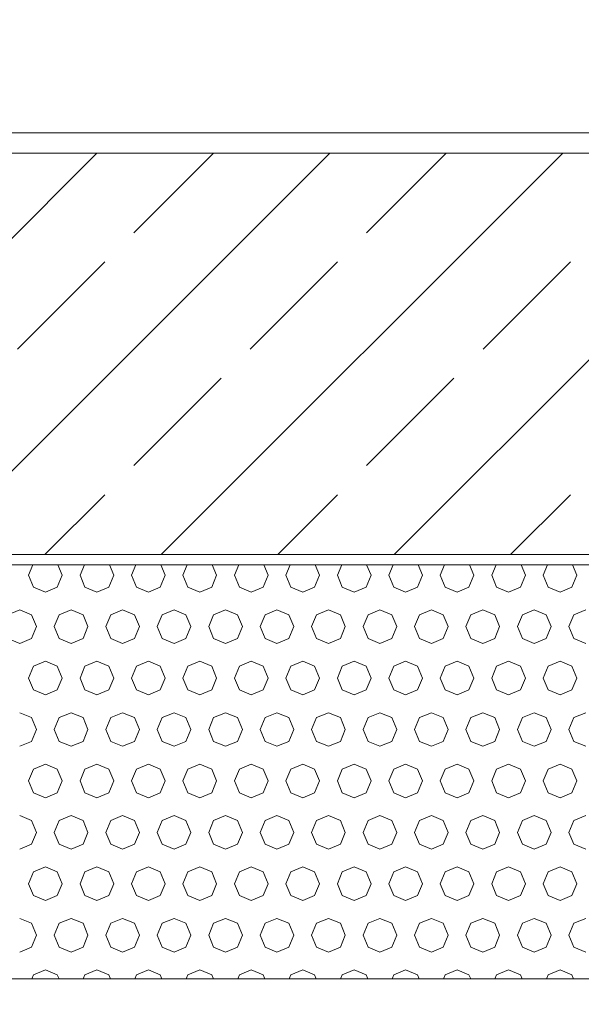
# Model space of a CAD drawing. Header units: millimetres. Extents: x 52659 to 1698020, y -10054 to 104697.
# Tile 110 of 256: x 189558 to 190104, y 13971 to 14928. Entities that reach past the tile are written whole.
import ezdxf

# ---------------------------------------------------------------- set-up
doc = ezdxf.new("R2010")
doc.units = ezdxf.units.MM
doc.header["$MEASUREMENT"] = 0
for name, color, linetype in [('02-04 BRISES SOLEIL FONCEES', 7, 'Continuous'), ('02-04 CASSETTES FONCEES', 7, 'Continuous'), ('02-04 Mur.Construction', 7, 'Continuous'), ('05-02 Cotation 200ème 100ème.Cotations', 7, 'Continuous')]:
    doc.layers.add(name, color=color, linetype=linetype)
doc.styles.add('STYLE_GENERE_3', font='ARIALN.TTF')
doc.dimstyles.new('STYLE_GENERE__1', dxfattribs={"dimtxt": 200, "dimasz": 95, "dimexe": 0.18, "dimexo": 100, "dimgap": 0, "dimtad": 0, "dimlfac": 0.001, "dimzin": 0, "dimdsep": 46, "dimtxsty": 'STYLE_GENERE_3', "dimblk": 'ARROWHEAD_6', "dimblk1": 'ARROWHEAD_6', "dimblk2": 'ARROWHEAD_6', "dimcen": 0.09, "dimclrd": 7, "dimclre": 7, "dimclrt": 7, "dimazin": 0, "dimtfac": 1, "dimtdec": 4, "dimtmove": 2, "dimatfit": 3, "dimfxl": 1, "dimtolj": 1, "dimtzin": 0, "dimarcsym": 0})
doc.dimstyles.new('STYLE_GENERE__2', dxfattribs={"dimtxt": 200, "dimasz": 95, "dimexe": 0.18, "dimexo": 100, "dimgap": 0, "dimtad": 0, "dimlfac": 0.001, "dimzin": 0, "dimdsep": 46, "dimtxsty": 'STYLE_GENERE_3', "dimblk": 'ARROWHEAD_6', "dimblk1": 'ARROWHEAD_6', "dimblk2": 'ARROWHEAD_6', "dimcen": 0.09, "dimclrd": 7, "dimclre": 7, "dimclrt": 7, "dimazin": 0, "dimtfac": 1, "dimtdec": 4, "dimtmove": 0, "dimatfit": 3, "dimfxl": 1, "dimtolj": 1, "dimtzin": 0, "dimarcsym": 0})

# ---------------------------------------------------------------- blocks, each defined once
blk = doc.blocks.new('Élément de coupe_236_1', base_point=(131932.67, 5158.07))
at = {"layer": '02-04 Mur.Construction', "color": 7, "linetype": 'Continuous', "lineweight": 9}
blk.add_line((220582.67, 14818.07), (134892.67, 14818.07), dxfattribs=at)
blk = doc.blocks.new('*X350', base_point=(131932.67, 5158.07))
at = {"layer": '02-04 BRISES SOLEIL FONCEES', "color": 7, "linetype": 'Continuous', "lineweight": 5}
for p, q in [((189570.78, 14398.1), (189566.55, 14387.88)), ((189599.25, 14387.88), (189595.02, 14398.1)), ((189620.78, 14398.1), (189616.55, 14387.88)), ((189649.25, 14387.88), (189645.02, 14398.1)), ((189670.78, 14398.1), (189666.55, 14387.88)), ((189699.25, 14387.88), (189695.02, 14398.1)), ((189720.78, 14398.1), (189716.55, 14387.88)), ((189749.25, 14387.88), (189745.02, 14398.1)), ((189770.78, 14398.1), (189766.55, 14387.88)), ((189799.25, 14387.88), (189795.02, 14398.1)), ((189820.78, 14398.1), (189816.55, 14387.88)), ((189849.25, 14387.88), (189845.02, 14398.1)), ((189870.78, 14398.1), (189866.55, 14387.88)), ((189899.25, 14387.88), (189895.02, 14398.1)), ((189920.78, 14398.1), (189916.55, 14387.88)), ((189949.25, 14387.88), (189945.02, 14398.1)), ((189970.78, 14398.1), (189966.55, 14387.88)), ((189999.25, 14387.88), (189995.02, 14398.1)), ((190020.78, 14398.1), (190016.55, 14387.88)), ((190049.25, 14387.88), (190045.02, 14398.1)), ((190070.78, 14398.1), (190066.55, 14387.88)), ((190099.25, 14387.88), (190095.02, 14398.1)), ((189566.55, 14387.88), (189571.34, 14376.32)), ((189594.46, 14376.32), (189599.25, 14387.88)), ((189616.55, 14387.88), (189621.34, 14376.32)), ((189644.46, 14376.32), (189649.25, 14387.88)), ((189666.55, 14387.88), (189671.34, 14376.32)), ((189694.46, 14376.32), (189699.25, 14387.88)), ((189716.55, 14387.88), (189721.34, 14376.32)), ((189744.46, 14376.32), (189749.25, 14387.88)), ((189766.55, 14387.88), (189771.34, 14376.32)), ((189794.46, 14376.32), (189799.25, 14387.88)), ((189816.55, 14387.88), (189821.34, 14376.32)), ((189844.46, 14376.32), (189849.25, 14387.88)), ((189866.55, 14387.88), (189871.34, 14376.32)), ((189894.46, 14376.32), (189899.25, 14387.88)), ((189916.55, 14387.88), (189921.34, 14376.32)), ((189944.46, 14376.32), (189949.25, 14387.88)), ((189966.55, 14387.88), (189971.34, 14376.32)), ((189994.46, 14376.32), (189999.25, 14387.88)), ((190016.55, 14387.88), (190021.34, 14376.32)), ((190044.46, 14376.32), (190049.25, 14387.88)), ((190066.55, 14387.88), (190071.34, 14376.32)), ((190094.46, 14376.32), (190099.25, 14387.88)), ((189571.34, 14376.32), (189582.9, 14371.53)), ((189582.9, 14371.53), (189594.46, 14376.32)), ((189621.34, 14376.32), (189632.9, 14371.53)), ((189632.9, 14371.53), (189644.46, 14376.32)), ((189671.34, 14376.32), (189682.9, 14371.53)), ((189682.9, 14371.53), (189694.46, 14376.32)), ((189721.34, 14376.32), (189732.9, 14371.53)), ((189732.9, 14371.53), (189744.46, 14376.32)), ((189771.34, 14376.32), (189782.9, 14371.53)), ((189782.9, 14371.53), (189794.46, 14376.32)), ((189821.34, 14376.32), (189832.9, 14371.53)), ((189832.9, 14371.53), (189844.46, 14376.32)), ((189871.34, 14376.32), (189882.9, 14371.53)), ((189882.9, 14371.53), (189894.46, 14376.32)), ((189921.34, 14376.32), (189932.9, 14371.53)), ((189932.9, 14371.53), (189944.46, 14376.32)), ((189971.34, 14376.32), (189982.9, 14371.53)), ((189982.9, 14371.53), (189994.46, 14376.32)), ((190021.34, 14376.32), (190032.9, 14371.53)), ((190032.9, 14371.53), (190044.46, 14376.32)), ((190071.34, 14376.32), (190082.9, 14371.53)), ((190082.9, 14371.53), (190094.46, 14376.32)), ((189557.9, 14354.23), (189546.34, 14349.44)), ((189569.46, 14349.44), (189557.9, 14354.23)), ((189607.9, 14354.23), (189596.34, 14349.44)), ((189619.46, 14349.44), (189607.9, 14354.23)), ((189657.9, 14354.23), (189646.34, 14349.44)), ((189669.46, 14349.44), (189657.9, 14354.23)), ((189707.9, 14354.23), (189696.34, 14349.44)), ((189719.46, 14349.44), (189707.9, 14354.23)), ((189757.9, 14354.23), (189746.34, 14349.44)), ((189769.46, 14349.44), (189757.9, 14354.23)), ((189807.9, 14354.23), (189796.34, 14349.44)), ((189819.46, 14349.44), (189807.9, 14354.23)), ((189857.9, 14354.23), (189846.34, 14349.44)), ((189869.46, 14349.44), (189857.9, 14354.23)), ((189907.9, 14354.23), (189896.34, 14349.44)), ((189919.46, 14349.44), (189907.9, 14354.23)), ((189957.9, 14354.23), (189946.34, 14349.44)), ((189969.46, 14349.44), (189957.9, 14354.23)), ((190007.9, 14354.23), (189996.34, 14349.44)), ((190019.46, 14349.44), (190007.9, 14354.23)), ((190057.9, 14354.23), (190046.34, 14349.44)), ((190069.46, 14349.44), (190057.9, 14354.23)), ((190107.9, 14354.23), (190096.34, 14349.44)), ((189574.25, 14337.88), (189569.46, 14349.44)), ((189596.34, 14349.44), (189591.55, 14337.88)), ((189624.25, 14337.88), (189619.46, 14349.44)), ((189646.34, 14349.44), (189641.55, 14337.88)), ((189674.25, 14337.88), (189669.46, 14349.44)), ((189696.34, 14349.44), (189691.55, 14337.88)), ((189724.25, 14337.88), (189719.46, 14349.44)), ((189746.34, 14349.44), (189741.55, 14337.88)), ((189774.25, 14337.88), (189769.46, 14349.44)), ((189796.34, 14349.44), (189791.55, 14337.88)), ((189824.25, 14337.88), (189819.46, 14349.44)), ((189846.34, 14349.44), (189841.55, 14337.88)), ((189874.25, 14337.88), (189869.46, 14349.44)), ((189896.34, 14349.44), (189891.55, 14337.88)), ((189924.25, 14337.88), (189919.46, 14349.44)), ((189946.34, 14349.44), (189941.55, 14337.88)), ((189974.25, 14337.88), (189969.46, 14349.44)), ((189996.34, 14349.44), (189991.55, 14337.88)), ((190024.25, 14337.88), (190019.46, 14349.44)), ((190046.34, 14349.44), (190041.55, 14337.88)), ((190074.25, 14337.88), (190069.46, 14349.44)), ((190096.34, 14349.44), (190091.55, 14337.88)), ((189569.46, 14326.32), (189574.25, 14337.88)), ((189591.55, 14337.88), (189596.34, 14326.32)), ((189619.46, 14326.32), (189624.25, 14337.88)), ((189641.55, 14337.88), (189646.34, 14326.32)), ((189669.46, 14326.32), (189674.25, 14337.88)), ((189691.55, 14337.88), (189696.34, 14326.32)), ((189719.46, 14326.32), (189724.25, 14337.88)), ((189741.55, 14337.88), (189746.34, 14326.32)), ((189769.46, 14326.32), (189774.25, 14337.88)), ((189791.55, 14337.88), (189796.34, 14326.32)), ((189819.46, 14326.32), (189824.25, 14337.88)), ((189841.55, 14337.88), (189846.34, 14326.32)), ((189869.46, 14326.32), (189874.25, 14337.88)), ((189891.55, 14337.88), (189896.34, 14326.32)), ((189919.46, 14326.32), (189924.25, 14337.88)), ((189941.55, 14337.88), (189946.34, 14326.32)), ((189969.46, 14326.32), (189974.25, 14337.88)), ((189991.55, 14337.88), (189996.34, 14326.32)), ((190019.46, 14326.32), (190024.25, 14337.88)), ((190041.55, 14337.88), (190046.34, 14326.32)), ((190069.46, 14326.32), (190074.25, 14337.88)), ((190091.55, 14337.88), (190096.34, 14326.32)), ((189546.34, 14326.32), (189557.9, 14321.53)), ((189557.9, 14321.53), (189569.46, 14326.32)), ((189596.34, 14326.32), (189607.9, 14321.53)), ((189607.9, 14321.53), (189619.46, 14326.32)), ((189646.34, 14326.32), (189657.9, 14321.53)), ((189657.9, 14321.53), (189669.46, 14326.32)), ((189696.34, 14326.32), (189707.9, 14321.53)), ((189707.9, 14321.53), (189719.46, 14326.32)), ((189746.34, 14326.32), (189757.9, 14321.53)), ((189757.9, 14321.53), (189769.46, 14326.32)), ((189796.34, 14326.32), (189807.9, 14321.53)), ((189807.9, 14321.53), (189819.46, 14326.32)), ((189846.34, 14326.32), (189857.9, 14321.53)), ((189857.9, 14321.53), (189869.46, 14326.32)), ((189896.34, 14326.32), (189907.9, 14321.53)), ((189907.9, 14321.53), (189919.46, 14326.32)), ((189946.34, 14326.32), (189957.9, 14321.53)), ((189957.9, 14321.53), (189969.46, 14326.32)), ((189996.34, 14326.32), (190007.9, 14321.53)), ((190007.9, 14321.53), (190019.46, 14326.32)), ((190046.34, 14326.32), (190057.9, 14321.53)), ((190057.9, 14321.53), (190069.46, 14326.32)), ((190096.34, 14326.32), (190107.9, 14321.53)), ((189582.9, 14304.23), (189571.34, 14299.44)), ((189594.46, 14299.44), (189582.9, 14304.23)), ((189632.9, 14304.23), (189621.34, 14299.44)), ((189644.46, 14299.44), (189632.9, 14304.23)), ((189682.9, 14304.23), (189671.34, 14299.44)), ((189694.46, 14299.44), (189682.9, 14304.23)), ((189732.9, 14304.23), (189721.34, 14299.44)), ((189744.46, 14299.44), (189732.9, 14304.23)), ((189782.9, 14304.23), (189771.34, 14299.44)), ((189794.46, 14299.44), (189782.9, 14304.23)), ((189832.9, 14304.23), (189821.34, 14299.44)), ((189844.46, 14299.44), (189832.9, 14304.23)), ((189882.9, 14304.23), (189871.34, 14299.44)), ((189894.46, 14299.44), (189882.9, 14304.23)), ((189932.9, 14304.23), (189921.34, 14299.44)), ((189944.46, 14299.44), (189932.9, 14304.23)), ((189982.9, 14304.23), (189971.34, 14299.44)), ((189994.46, 14299.44), (189982.9, 14304.23)), ((190032.9, 14304.23), (190021.34, 14299.44)), ((190044.46, 14299.44), (190032.9, 14304.23)), ((190082.9, 14304.23), (190071.34, 14299.44)), ((190094.46, 14299.44), (190082.9, 14304.23)), ((189571.34, 14299.44), (189566.55, 14287.88)), ((189599.25, 14287.88), (189594.46, 14299.44)), ((189621.34, 14299.44), (189616.55, 14287.88)), ((189649.25, 14287.88), (189644.46, 14299.44)), ((189671.34, 14299.44), (189666.55, 14287.88)), ((189699.25, 14287.88), (189694.46, 14299.44)), ((189721.34, 14299.44), (189716.55, 14287.88)), ((189749.25, 14287.88), (189744.46, 14299.44)), ((189771.34, 14299.44), (189766.55, 14287.88)), ((189799.25, 14287.88), (189794.46, 14299.44)), ((189821.34, 14299.44), (189816.55, 14287.88)), ((189849.25, 14287.88), (189844.46, 14299.44)), ((189871.34, 14299.44), (189866.55, 14287.88)), ((189899.25, 14287.88), (189894.46, 14299.44)), ((189921.34, 14299.44), (189916.55, 14287.88)), ((189949.25, 14287.88), (189944.46, 14299.44)), ((189971.34, 14299.44), (189966.55, 14287.88)), ((189999.25, 14287.88), (189994.46, 14299.44)), ((190021.34, 14299.44), (190016.55, 14287.88)), ((190049.25, 14287.88), (190044.46, 14299.44)), ((190071.34, 14299.44), (190066.55, 14287.88)), ((190099.25, 14287.88), (190094.46, 14299.44)), ((189566.55, 14287.88), (189571.34, 14276.32)), ((189594.46, 14276.32), (189599.25, 14287.88)), ((189616.55, 14287.88), (189621.34, 14276.32)), ((189644.46, 14276.32), (189649.25, 14287.88)), ((189666.55, 14287.88), (189671.34, 14276.32)), ((189694.46, 14276.32), (189699.25, 14287.88)), ((189716.55, 14287.88), (189721.34, 14276.32)), ((189744.46, 14276.32), (189749.25, 14287.88)), ((189766.55, 14287.88), (189771.34, 14276.32)), ((189794.46, 14276.32), (189799.25, 14287.88)), ((189816.55, 14287.88), (189821.34, 14276.32)), ((189844.46, 14276.32), (189849.25, 14287.88)), ((189866.55, 14287.88), (189871.34, 14276.32)), ((189894.46, 14276.32), (189899.25, 14287.88)), ((189916.55, 14287.88), (189921.34, 14276.32)), ((189944.46, 14276.32), (189949.25, 14287.88)), ((189966.55, 14287.88), (189971.34, 14276.32)), ((189994.46, 14276.32), (189999.25, 14287.88)), ((190016.55, 14287.88), (190021.34, 14276.32)), ((190044.46, 14276.32), (190049.25, 14287.88)), ((190066.55, 14287.88), (190071.34, 14276.32)), ((190094.46, 14276.32), (190099.25, 14287.88)), ((189571.34, 14276.32), (189582.9, 14271.53)), ((189582.9, 14271.53), (189594.46, 14276.32)), ((189621.34, 14276.32), (189632.9, 14271.53)), ((189632.9, 14271.53), (189644.46, 14276.32)), ((189671.34, 14276.32), (189682.9, 14271.53)), ((189682.9, 14271.53), (189694.46, 14276.32)), ((189721.34, 14276.32), (189732.9, 14271.53)), ((189732.9, 14271.53), (189744.46, 14276.32)), ((189771.34, 14276.32), (189782.9, 14271.53)), ((189782.9, 14271.53), (189794.46, 14276.32)), ((189821.34, 14276.32), (189832.9, 14271.53)), ((189832.9, 14271.53), (189844.46, 14276.32)), ((189871.34, 14276.32), (189882.9, 14271.53)), ((189882.9, 14271.53), (189894.46, 14276.32)), ((189921.34, 14276.32), (189932.9, 14271.53)), ((189932.9, 14271.53), (189944.46, 14276.32)), ((189971.34, 14276.32), (189982.9, 14271.53)), ((189982.9, 14271.53), (189994.46, 14276.32)), ((190021.34, 14276.32), (190032.9, 14271.53)), ((190032.9, 14271.53), (190044.46, 14276.32)), ((190071.34, 14276.32), (190082.9, 14271.53)), ((190082.9, 14271.53), (190094.46, 14276.32)), ((189569.46, 14249.44), (189557.9, 14254.23)), ((189574.25, 14237.88), (189569.46, 14249.44)), ((189596.34, 14249.44), (189591.55, 14237.88)), ((189607.9, 14254.23), (189596.34, 14249.44)), ((189619.46, 14249.44), (189607.9, 14254.23)), ((189624.25, 14237.88), (189619.46, 14249.44)), ((189646.34, 14249.44), (189641.55, 14237.88)), ((189657.9, 14254.23), (189646.34, 14249.44)), ((189669.46, 14249.44), (189657.9, 14254.23)), ((189674.25, 14237.88), (189669.46, 14249.44)), ((189696.34, 14249.44), (189691.55, 14237.88)), ((189707.9, 14254.23), (189696.34, 14249.44)), ((189719.46, 14249.44), (189707.9, 14254.23)), ((189724.25, 14237.88), (189719.46, 14249.44)), ((189746.34, 14249.44), (189741.55, 14237.88)), ((189757.9, 14254.23), (189746.34, 14249.44)), ((189769.46, 14249.44), (189757.9, 14254.23)), ((189774.25, 14237.88), (189769.46, 14249.44)), ((189796.34, 14249.44), (189791.55, 14237.88)), ((189807.9, 14254.23), (189796.34, 14249.44)), ((189819.46, 14249.44), (189807.9, 14254.23)), ((189824.25, 14237.88), (189819.46, 14249.44)), ((189846.34, 14249.44), (189841.55, 14237.88)), ((189857.9, 14254.23), (189846.34, 14249.44)), ((189869.46, 14249.44), (189857.9, 14254.23)), ((189874.25, 14237.88), (189869.46, 14249.44)), ((189896.34, 14249.44), (189891.55, 14237.88)), ((189907.9, 14254.23), (189896.34, 14249.44)), ((189919.46, 14249.44), (189907.9, 14254.23)), ((189924.25, 14237.88), (189919.46, 14249.44)), ((189946.34, 14249.44), (189941.55, 14237.88)), ((189957.9, 14254.23), (189946.34, 14249.44)), ((189969.46, 14249.44), (189957.9, 14254.23)), ((189974.25, 14237.88), (189969.46, 14249.44)), ((189996.34, 14249.44), (189991.55, 14237.88)), ((190007.9, 14254.23), (189996.34, 14249.44)), ((190019.46, 14249.44), (190007.9, 14254.23)), ((190024.25, 14237.88), (190019.46, 14249.44)), ((190046.34, 14249.44), (190041.55, 14237.88)), ((190057.9, 14254.23), (190046.34, 14249.44)), ((190069.46, 14249.44), (190057.9, 14254.23)), ((190074.25, 14237.88), (190069.46, 14249.44)), ((190096.34, 14249.44), (190091.55, 14237.88)), ((190107.9, 14254.23), (190096.34, 14249.44)), ((189569.46, 14226.32), (189574.25, 14237.88)), ((189591.55, 14237.88), (189596.34, 14226.32)), ((189619.46, 14226.32), (189624.25, 14237.88)), ((189641.55, 14237.88), (189646.34, 14226.32)), ((189669.46, 14226.32), (189674.25, 14237.88)), ((189691.55, 14237.88), (189696.34, 14226.32)), ((189719.46, 14226.32), (189724.25, 14237.88)), ((189741.55, 14237.88), (189746.34, 14226.32)), ((189769.46, 14226.32), (189774.25, 14237.88)), ((189791.55, 14237.88), (189796.34, 14226.32)), ((189819.46, 14226.32), (189824.25, 14237.88)), ((189841.55, 14237.88), (189846.34, 14226.32)), ((189869.46, 14226.32), (189874.25, 14237.88)), ((189891.55, 14237.88), (189896.34, 14226.32)), ((189919.46, 14226.32), (189924.25, 14237.88)), ((189941.55, 14237.88), (189946.34, 14226.32)), ((189969.46, 14226.32), (189974.25, 14237.88)), ((189991.55, 14237.88), (189996.34, 14226.32)), ((190019.46, 14226.32), (190024.25, 14237.88)), ((190041.55, 14237.88), (190046.34, 14226.32)), ((190069.46, 14226.32), (190074.25, 14237.88)), ((190091.55, 14237.88), (190096.34, 14226.32)), ((189557.9, 14221.53), (189569.46, 14226.32)), ((189596.34, 14226.32), (189607.9, 14221.53)), ((189607.9, 14221.53), (189619.46, 14226.32)), ((189646.34, 14226.32), (189657.9, 14221.53)), ((189657.9, 14221.53), (189669.46, 14226.32)), ((189696.34, 14226.32), (189707.9, 14221.53)), ((189707.9, 14221.53), (189719.46, 14226.32)), ((189746.34, 14226.32), (189757.9, 14221.53)), ((189757.9, 14221.53), (189769.46, 14226.32)), ((189796.34, 14226.32), (189807.9, 14221.53)), ((189807.9, 14221.53), (189819.46, 14226.32)), ((189846.34, 14226.32), (189857.9, 14221.53)), ((189857.9, 14221.53), (189869.46, 14226.32)), ((189896.34, 14226.32), (189907.9, 14221.53)), ((189907.9, 14221.53), (189919.46, 14226.32)), ((189946.34, 14226.32), (189957.9, 14221.53)), ((189957.9, 14221.53), (189969.46, 14226.32)), ((189996.34, 14226.32), (190007.9, 14221.53)), ((190007.9, 14221.53), (190019.46, 14226.32)), ((190046.34, 14226.32), (190057.9, 14221.53)), ((190057.9, 14221.53), (190069.46, 14226.32)), ((190096.34, 14226.32), (190107.9, 14221.53)), ((189571.34, 14199.44), (189566.55, 14187.88)), ((189582.9, 14204.23), (189571.34, 14199.44)), ((189594.46, 14199.44), (189582.9, 14204.23)), ((189599.25, 14187.88), (189594.46, 14199.44)), ((189621.34, 14199.44), (189616.55, 14187.88)), ((189632.9, 14204.23), (189621.34, 14199.44)), ((189644.46, 14199.44), (189632.9, 14204.23)), ((189649.25, 14187.88), (189644.46, 14199.44)), ((189671.34, 14199.44), (189666.55, 14187.88)), ((189682.9, 14204.23), (189671.34, 14199.44)), ((189694.46, 14199.44), (189682.9, 14204.23)), ((189699.25, 14187.88), (189694.46, 14199.44)), ((189721.34, 14199.44), (189716.55, 14187.88)), ((189732.9, 14204.23), (189721.34, 14199.44)), ((189744.46, 14199.44), (189732.9, 14204.23)), ((189749.25, 14187.88), (189744.46, 14199.44)), ((189771.34, 14199.44), (189766.55, 14187.88)), ((189782.9, 14204.23), (189771.34, 14199.44)), ((189794.46, 14199.44), (189782.9, 14204.23)), ((189799.25, 14187.88), (189794.46, 14199.44)), ((189821.34, 14199.44), (189816.55, 14187.88)), ((189832.9, 14204.23), (189821.34, 14199.44)), ((189844.46, 14199.44), (189832.9, 14204.23)), ((189849.25, 14187.88), (189844.46, 14199.44)), ((189871.34, 14199.44), (189866.55, 14187.88)), ((189882.9, 14204.23), (189871.34, 14199.44)), ((189894.46, 14199.44), (189882.9, 14204.23)), ((189899.25, 14187.88), (189894.46, 14199.44)), ((189921.34, 14199.44), (189916.55, 14187.88)), ((189932.9, 14204.23), (189921.34, 14199.44)), ((189944.46, 14199.44), (189932.9, 14204.23)), ((189949.25, 14187.88), (189944.46, 14199.44)), ((189971.34, 14199.44), (189966.55, 14187.88)), ((189982.9, 14204.23), (189971.34, 14199.44)), ((189994.46, 14199.44), (189982.9, 14204.23)), ((189999.25, 14187.88), (189994.46, 14199.44)), ((190021.34, 14199.44), (190016.55, 14187.88)), ((190032.9, 14204.23), (190021.34, 14199.44)), ((190044.46, 14199.44), (190032.9, 14204.23)), ((190049.25, 14187.88), (190044.46, 14199.44)), ((190071.34, 14199.44), (190066.55, 14187.88)), ((190082.9, 14204.23), (190071.34, 14199.44)), ((190094.46, 14199.44), (190082.9, 14204.23)), ((190099.25, 14187.88), (190094.46, 14199.44)), ((189566.55, 14187.88), (189571.34, 14176.32)), ((189594.46, 14176.32), (189599.25, 14187.88)), ((189616.55, 14187.88), (189621.34, 14176.32)), ((189644.46, 14176.32), (189649.25, 14187.88)), ((189666.55, 14187.88), (189671.34, 14176.32)), ((189694.46, 14176.32), (189699.25, 14187.88)), ((189716.55, 14187.88), (189721.34, 14176.32)), ((189744.46, 14176.32), (189749.25, 14187.88)), ((189766.55, 14187.88), (189771.34, 14176.32)), ((189794.46, 14176.32), (189799.25, 14187.88)), ((189816.55, 14187.88), (189821.34, 14176.32)), ((189844.46, 14176.32), (189849.25, 14187.88)), ((189866.55, 14187.88), (189871.34, 14176.32)), ((189894.46, 14176.32), (189899.25, 14187.88)), ((189916.55, 14187.88), (189921.34, 14176.32)), ((189944.46, 14176.32), (189949.25, 14187.88)), ((189966.55, 14187.88), (189971.34, 14176.32)), ((189994.46, 14176.32), (189999.25, 14187.88)), ((190016.55, 14187.88), (190021.34, 14176.32)), ((190044.46, 14176.32), (190049.25, 14187.88)), ((190066.55, 14187.88), (190071.34, 14176.32)), ((190094.46, 14176.32), (190099.25, 14187.88)), ((189571.34, 14176.32), (189582.9, 14171.53)), ((189582.9, 14171.53), (189594.46, 14176.32)), ((189621.34, 14176.32), (189632.9, 14171.53)), ((189632.9, 14171.53), (189644.46, 14176.32)), ((189671.34, 14176.32), (189682.9, 14171.53)), ((189682.9, 14171.53), (189694.46, 14176.32)), ((189721.34, 14176.32), (189732.9, 14171.53)), ((189732.9, 14171.53), (189744.46, 14176.32)), ((189771.34, 14176.32), (189782.9, 14171.53)), ((189782.9, 14171.53), (189794.46, 14176.32)), ((189821.34, 14176.32), (189832.9, 14171.53)), ((189832.9, 14171.53), (189844.46, 14176.32)), ((189871.34, 14176.32), (189882.9, 14171.53)), ((189882.9, 14171.53), (189894.46, 14176.32)), ((189921.34, 14176.32), (189932.9, 14171.53)), ((189932.9, 14171.53), (189944.46, 14176.32)), ((189971.34, 14176.32), (189982.9, 14171.53)), ((189982.9, 14171.53), (189994.46, 14176.32)), ((190021.34, 14176.32), (190032.9, 14171.53)), ((190032.9, 14171.53), (190044.46, 14176.32)), ((190071.34, 14176.32), (190082.9, 14171.53)), ((190082.9, 14171.53), (190094.46, 14176.32)), ((189569.46, 14149.44), (189557.9, 14154.23)), ((189574.25, 14137.88), (189569.46, 14149.44)), ((189596.34, 14149.44), (189591.55, 14137.88)), ((189607.9, 14154.23), (189596.34, 14149.44)), ((189619.46, 14149.44), (189607.9, 14154.23)), ((189624.25, 14137.88), (189619.46, 14149.44)), ((189646.34, 14149.44), (189641.55, 14137.88)), ((189657.9, 14154.23), (189646.34, 14149.44)), ((189669.46, 14149.44), (189657.9, 14154.23)), ((189674.25, 14137.88), (189669.46, 14149.44)), ((189696.34, 14149.44), (189691.55, 14137.88)), ((189707.9, 14154.23), (189696.34, 14149.44)), ((189719.46, 14149.44), (189707.9, 14154.23)), ((189724.25, 14137.88), (189719.46, 14149.44)), ((189746.34, 14149.44), (189741.55, 14137.88)), ((189757.9, 14154.23), (189746.34, 14149.44)), ((189769.46, 14149.44), (189757.9, 14154.23)), ((189774.25, 14137.88), (189769.46, 14149.44)), ((189796.34, 14149.44), (189791.55, 14137.88)), ((189807.9, 14154.23), (189796.34, 14149.44)), ((189819.46, 14149.44), (189807.9, 14154.23)), ((189824.25, 14137.88), (189819.46, 14149.44)), ((189846.34, 14149.44), (189841.55, 14137.88)), ((189857.9, 14154.23), (189846.34, 14149.44)), ((189869.46, 14149.44), (189857.9, 14154.23)), ((189874.25, 14137.88), (189869.46, 14149.44)), ((189896.34, 14149.44), (189891.55, 14137.88)), ((189907.9, 14154.23), (189896.34, 14149.44)), ((189919.46, 14149.44), (189907.9, 14154.23)), ((189924.25, 14137.88), (189919.46, 14149.44)), ((189946.34, 14149.44), (189941.55, 14137.88)), ((189957.9, 14154.23), (189946.34, 14149.44)), ((189969.46, 14149.44), (189957.9, 14154.23)), ((189974.25, 14137.88), (189969.46, 14149.44)), ((189996.34, 14149.44), (189991.55, 14137.88)), ((190007.9, 14154.23), (189996.34, 14149.44)), ((190019.46, 14149.44), (190007.9, 14154.23)), ((190024.25, 14137.88), (190019.46, 14149.44)), ((190046.34, 14149.44), (190041.55, 14137.88)), ((190057.9, 14154.23), (190046.34, 14149.44)), ((190069.46, 14149.44), (190057.9, 14154.23)), ((190074.25, 14137.88), (190069.46, 14149.44)), ((190096.34, 14149.44), (190091.55, 14137.88)), ((190107.9, 14154.23), (190096.34, 14149.44)), ((189569.46, 14126.32), (189574.25, 14137.88)), ((189591.55, 14137.88), (189596.34, 14126.32)), ((189619.46, 14126.32), (189624.25, 14137.88)), ((189641.55, 14137.88), (189646.34, 14126.32)), ((189669.46, 14126.32), (189674.25, 14137.88)), ((189691.55, 14137.88), (189696.34, 14126.32)), ((189719.46, 14126.32), (189724.25, 14137.88)), ((189741.55, 14137.88), (189746.34, 14126.32)), ((189769.46, 14126.32), (189774.25, 14137.88)), ((189791.55, 14137.88), (189796.34, 14126.32)), ((189819.46, 14126.32), (189824.25, 14137.88)), ((189841.55, 14137.88), (189846.34, 14126.32)), ((189869.46, 14126.32), (189874.25, 14137.88)), ((189891.55, 14137.88), (189896.34, 14126.32)), ((189919.46, 14126.32), (189924.25, 14137.88)), ((189941.55, 14137.88), (189946.34, 14126.32)), ((189969.46, 14126.32), (189974.25, 14137.88)), ((189991.55, 14137.88), (189996.34, 14126.32)), ((190019.46, 14126.32), (190024.25, 14137.88)), ((190041.55, 14137.88), (190046.34, 14126.32)), ((190069.46, 14126.32), (190074.25, 14137.88)), ((190091.55, 14137.88), (190096.34, 14126.32)), ((189557.9, 14121.53), (189569.46, 14126.32)), ((189596.34, 14126.32), (189607.9, 14121.53)), ((189607.9, 14121.53), (189619.46, 14126.32)), ((189646.34, 14126.32), (189657.9, 14121.53)), ((189657.9, 14121.53), (189669.46, 14126.32)), ((189696.34, 14126.32), (189707.9, 14121.53)), ((189707.9, 14121.53), (189719.46, 14126.32)), ((189746.34, 14126.32), (189757.9, 14121.53)), ((189757.9, 14121.53), (189769.46, 14126.32)), ((189796.34, 14126.32), (189807.9, 14121.53)), ((189807.9, 14121.53), (189819.46, 14126.32)), ((189846.34, 14126.32), (189857.9, 14121.53)), ((189857.9, 14121.53), (189869.46, 14126.32)), ((189896.34, 14126.32), (189907.9, 14121.53)), ((189907.9, 14121.53), (189919.46, 14126.32)), ((189946.34, 14126.32), (189957.9, 14121.53)), ((189957.9, 14121.53), (189969.46, 14126.32)), ((189996.34, 14126.32), (190007.9, 14121.53)), ((190007.9, 14121.53), (190019.46, 14126.32)), ((190046.34, 14126.32), (190057.9, 14121.53)), ((190057.9, 14121.53), (190069.46, 14126.32)), ((190096.34, 14126.32), (190107.9, 14121.53)), ((189582.9, 14104.23), (189571.34, 14099.44)), ((189594.46, 14099.44), (189582.9, 14104.23)), ((189632.9, 14104.23), (189621.34, 14099.44)), ((189644.46, 14099.44), (189632.9, 14104.23)), ((189682.9, 14104.23), (189671.34, 14099.44)), ((189694.46, 14099.44), (189682.9, 14104.23)), ((189732.9, 14104.23), (189721.34, 14099.44)), ((189744.46, 14099.44), (189732.9, 14104.23)), ((189782.9, 14104.23), (189771.34, 14099.44)), ((189794.46, 14099.44), (189782.9, 14104.23)), ((189832.9, 14104.23), (189821.34, 14099.44)), ((189844.46, 14099.44), (189832.9, 14104.23)), ((189882.9, 14104.23), (189871.34, 14099.44)), ((189894.46, 14099.44), (189882.9, 14104.23)), ((189932.9, 14104.23), (189921.34, 14099.44)), ((189944.46, 14099.44), (189932.9, 14104.23)), ((189982.9, 14104.23), (189971.34, 14099.44)), ((189994.46, 14099.44), (189982.9, 14104.23)), ((190032.9, 14104.23), (190021.34, 14099.44)), ((190044.46, 14099.44), (190032.9, 14104.23)), ((190082.9, 14104.23), (190071.34, 14099.44)), ((190094.46, 14099.44), (190082.9, 14104.23)), ((189571.34, 14099.44), (189566.55, 14087.88)), ((189599.25, 14087.88), (189594.46, 14099.44)), ((189621.34, 14099.44), (189616.55, 14087.88)), ((189649.25, 14087.88), (189644.46, 14099.44)), ((189671.34, 14099.44), (189666.55, 14087.88)), ((189699.25, 14087.88), (189694.46, 14099.44)), ((189721.34, 14099.44), (189716.55, 14087.88)), ((189749.25, 14087.88), (189744.46, 14099.44)), ((189771.34, 14099.44), (189766.55, 14087.88)), ((189799.25, 14087.88), (189794.46, 14099.44)), ((189821.34, 14099.44), (189816.55, 14087.88)), ((189849.25, 14087.88), (189844.46, 14099.44)), ((189871.34, 14099.44), (189866.55, 14087.88)), ((189899.25, 14087.88), (189894.46, 14099.44)), ((189921.34, 14099.44), (189916.55, 14087.88)), ((189949.25, 14087.88), (189944.46, 14099.44)), ((189971.34, 14099.44), (189966.55, 14087.88)), ((189999.25, 14087.88), (189994.46, 14099.44)), ((190021.34, 14099.44), (190016.55, 14087.88)), ((190049.25, 14087.88), (190044.46, 14099.44)), ((190071.34, 14099.44), (190066.55, 14087.88)), ((190099.25, 14087.88), (190094.46, 14099.44)), ((189566.55, 14087.88), (189571.34, 14076.32)), ((189594.46, 14076.32), (189599.25, 14087.88)), ((189616.55, 14087.88), (189621.34, 14076.32)), ((189644.46, 14076.32), (189649.25, 14087.88)), ((189666.55, 14087.88), (189671.34, 14076.32)), ((189694.46, 14076.32), (189699.25, 14087.88)), ((189716.55, 14087.88), (189721.34, 14076.32)), ((189744.46, 14076.32), (189749.25, 14087.88)), ((189766.55, 14087.88), (189771.34, 14076.32)), ((189794.46, 14076.32), (189799.25, 14087.88)), ((189816.55, 14087.88), (189821.34, 14076.32)), ((189844.46, 14076.32), (189849.25, 14087.88)), ((189866.55, 14087.88), (189871.34, 14076.32)), ((189894.46, 14076.32), (189899.25, 14087.88)), ((189916.55, 14087.88), (189921.34, 14076.32)), ((189944.46, 14076.32), (189949.25, 14087.88)), ((189966.55, 14087.88), (189971.34, 14076.32)), ((189994.46, 14076.32), (189999.25, 14087.88)), ((190016.55, 14087.88), (190021.34, 14076.32)), ((190044.46, 14076.32), (190049.25, 14087.88)), ((190066.55, 14087.88), (190071.34, 14076.32)), ((190094.46, 14076.32), (190099.25, 14087.88)), ((189571.34, 14076.32), (189582.9, 14071.53)), ((189582.9, 14071.53), (189594.46, 14076.32)), ((189621.34, 14076.32), (189632.9, 14071.53)), ((189632.9, 14071.53), (189644.46, 14076.32)), ((189671.34, 14076.32), (189682.9, 14071.53)), ((189682.9, 14071.53), (189694.46, 14076.32)), ((189721.34, 14076.32), (189732.9, 14071.53)), ((189732.9, 14071.53), (189744.46, 14076.32)), ((189771.34, 14076.32), (189782.9, 14071.53)), ((189782.9, 14071.53), (189794.46, 14076.32)), ((189821.34, 14076.32), (189832.9, 14071.53)), ((189832.9, 14071.53), (189844.46, 14076.32)), ((189871.34, 14076.32), (189882.9, 14071.53)), ((189882.9, 14071.53), (189894.46, 14076.32)), ((189921.34, 14076.32), (189932.9, 14071.53)), ((189932.9, 14071.53), (189944.46, 14076.32)), ((189971.34, 14076.32), (189982.9, 14071.53)), ((189982.9, 14071.53), (189994.46, 14076.32)), ((190021.34, 14076.32), (190032.9, 14071.53)), ((190032.9, 14071.53), (190044.46, 14076.32)), ((190071.34, 14076.32), (190082.9, 14071.53)), ((190082.9, 14071.53), (190094.46, 14076.32)), ((189569.46, 14049.44), (189557.9, 14054.23)), ((189607.9, 14054.23), (189596.34, 14049.44)), ((189619.46, 14049.44), (189607.9, 14054.23)), ((189657.9, 14054.23), (189646.34, 14049.44)), ((189669.46, 14049.44), (189657.9, 14054.23)), ((189707.9, 14054.23), (189696.34, 14049.44)), ((189719.46, 14049.44), (189707.9, 14054.23)), ((189757.9, 14054.23), (189746.34, 14049.44)), ((189769.46, 14049.44), (189757.9, 14054.23)), ((189807.9, 14054.23), (189796.34, 14049.44)), ((189819.46, 14049.44), (189807.9, 14054.23)), ((189857.9, 14054.23), (189846.34, 14049.44)), ((189869.46, 14049.44), (189857.9, 14054.23)), ((189907.9, 14054.23), (189896.34, 14049.44)), ((189919.46, 14049.44), (189907.9, 14054.23)), ((189957.9, 14054.23), (189946.34, 14049.44)), ((189969.46, 14049.44), (189957.9, 14054.23)), ((190007.9, 14054.23), (189996.34, 14049.44)), ((190019.46, 14049.44), (190007.9, 14054.23)), ((190057.9, 14054.23), (190046.34, 14049.44)), ((190069.46, 14049.44), (190057.9, 14054.23)), ((190107.9, 14054.23), (190096.34, 14049.44)), ((189574.25, 14037.88), (189569.46, 14049.44)), ((189596.34, 14049.44), (189591.55, 14037.88)), ((189624.25, 14037.88), (189619.46, 14049.44)), ((189646.34, 14049.44), (189641.55, 14037.88)), ((189674.25, 14037.88), (189669.46, 14049.44)), ((189696.34, 14049.44), (189691.55, 14037.88)), ((189724.25, 14037.88), (189719.46, 14049.44)), ((189746.34, 14049.44), (189741.55, 14037.88)), ((189774.25, 14037.88), (189769.46, 14049.44)), ((189796.34, 14049.44), (189791.55, 14037.88)), ((189824.25, 14037.88), (189819.46, 14049.44)), ((189846.34, 14049.44), (189841.55, 14037.88)), ((189874.25, 14037.88), (189869.46, 14049.44)), ((189896.34, 14049.44), (189891.55, 14037.88)), ((189924.25, 14037.88), (189919.46, 14049.44)), ((189946.34, 14049.44), (189941.55, 14037.88)), ((189974.25, 14037.88), (189969.46, 14049.44)), ((189996.34, 14049.44), (189991.55, 14037.88)), ((190024.25, 14037.88), (190019.46, 14049.44)), ((190046.34, 14049.44), (190041.55, 14037.88)), ((190074.25, 14037.88), (190069.46, 14049.44)), ((190096.34, 14049.44), (190091.55, 14037.88)), ((189569.46, 14026.32), (189574.25, 14037.88)), ((189591.55, 14037.88), (189596.34, 14026.32)), ((189619.46, 14026.32), (189624.25, 14037.88)), ((189641.55, 14037.88), (189646.34, 14026.32)), ((189669.46, 14026.32), (189674.25, 14037.88)), ((189691.55, 14037.88), (189696.34, 14026.32)), ((189719.46, 14026.32), (189724.25, 14037.88)), ((189741.55, 14037.88), (189746.34, 14026.32)), ((189769.46, 14026.32), (189774.25, 14037.88)), ((189791.55, 14037.88), (189796.34, 14026.32)), ((189819.46, 14026.32), (189824.25, 14037.88)), ((189841.55, 14037.88), (189846.34, 14026.32)), ((189869.46, 14026.32), (189874.25, 14037.88)), ((189891.55, 14037.88), (189896.34, 14026.32)), ((189919.46, 14026.32), (189924.25, 14037.88)), ((189941.55, 14037.88), (189946.34, 14026.32)), ((189969.46, 14026.32), (189974.25, 14037.88)), ((189991.55, 14037.88), (189996.34, 14026.32)), ((190019.46, 14026.32), (190024.25, 14037.88)), ((190041.55, 14037.88), (190046.34, 14026.32)), ((190069.46, 14026.32), (190074.25, 14037.88)), ((190091.55, 14037.88), (190096.34, 14026.32)), ((189557.9, 14021.53), (189569.46, 14026.32)), ((189596.34, 14026.32), (189607.9, 14021.53)), ((189607.9, 14021.53), (189619.46, 14026.32)), ((189646.34, 14026.32), (189657.9, 14021.53)), ((189657.9, 14021.53), (189669.46, 14026.32)), ((189696.34, 14026.32), (189707.9, 14021.53)), ((189707.9, 14021.53), (189719.46, 14026.32)), ((189746.34, 14026.32), (189757.9, 14021.53)), ((189757.9, 14021.53), (189769.46, 14026.32)), ((189796.34, 14026.32), (189807.9, 14021.53)), ((189807.9, 14021.53), (189819.46, 14026.32)), ((189846.34, 14026.32), (189857.9, 14021.53)), ((189857.9, 14021.53), (189869.46, 14026.32)), ((189896.34, 14026.32), (189907.9, 14021.53)), ((189907.9, 14021.53), (189919.46, 14026.32)), ((189946.34, 14026.32), (189957.9, 14021.53)), ((189957.9, 14021.53), (189969.46, 14026.32)), ((189996.34, 14026.32), (190007.9, 14021.53)), ((190007.9, 14021.53), (190019.46, 14026.32)), ((190046.34, 14026.32), (190057.9, 14021.53)), ((190057.9, 14021.53), (190069.46, 14026.32)), ((190096.34, 14026.32), (190107.9, 14021.53)), ((189571.34, 13999.44), (189569.69, 13995.45)), ((189582.9, 14004.23), (189571.34, 13999.44)), ((189594.46, 13999.44), (189582.9, 14004.23)), ((189596.12, 13995.45), (189594.46, 13999.44)), ((189621.34, 13999.44), (189619.69, 13995.45)), ((189632.9, 14004.23), (189621.34, 13999.44)), ((189644.46, 13999.44), (189632.9, 14004.23)), ((189646.12, 13995.45), (189644.46, 13999.44)), ((189671.34, 13999.44), (189669.69, 13995.45)), ((189682.9, 14004.23), (189671.34, 13999.44)), ((189694.46, 13999.44), (189682.9, 14004.23)), ((189696.12, 13995.45), (189694.46, 13999.44)), ((189721.34, 13999.44), (189719.69, 13995.45)), ((189732.9, 14004.23), (189721.34, 13999.44)), ((189744.46, 13999.44), (189732.9, 14004.23)), ((189746.12, 13995.45), (189744.46, 13999.44)), ((189771.34, 13999.44), (189769.69, 13995.45)), ((189782.9, 14004.23), (189771.34, 13999.44)), ((189794.46, 13999.44), (189782.9, 14004.23)), ((189796.12, 13995.45), (189794.46, 13999.44)), ((189821.34, 13999.44), (189819.69, 13995.45)), ((189832.9, 14004.23), (189821.34, 13999.44)), ((189844.46, 13999.44), (189832.9, 14004.23)), ((189846.12, 13995.45), (189844.46, 13999.44)), ((189871.34, 13999.44), (189869.69, 13995.45)), ((189882.9, 14004.23), (189871.34, 13999.44)), ((189894.46, 13999.44), (189882.9, 14004.23)), ((189896.12, 13995.45), (189894.46, 13999.44)), ((189921.34, 13999.44), (189919.69, 13995.45)), ((189932.9, 14004.23), (189921.34, 13999.44)), ((189944.46, 13999.44), (189932.9, 14004.23)), ((189946.12, 13995.45), (189944.46, 13999.44)), ((189971.34, 13999.44), (189969.69, 13995.45)), ((189982.9, 14004.23), (189971.34, 13999.44)), ((189994.46, 13999.44), (189982.9, 14004.23)), ((189996.12, 13995.45), (189994.46, 13999.44)), ((190021.34, 13999.44), (190019.69, 13995.45)), ((190032.9, 14004.23), (190021.34, 13999.44)), ((190044.46, 13999.44), (190032.9, 14004.23)), ((190046.12, 13995.45), (190044.46, 13999.44)), ((190071.34, 13999.44), (190069.69, 13995.45)), ((190082.9, 14004.23), (190071.34, 13999.44)), ((190094.46, 13999.44), (190082.9, 14004.23)), ((190096.12, 13995.45), (190094.46, 13999.44))]:
    blk.add_line(p, q, dxfattribs=at)
blk = doc.blocks.new('Élément de coupe_324_1', base_point=(131932.67, 5158.07))
at = {"layer": '02-04 BRISES SOLEIL FONCEES', "color": 7, "linetype": 'Continuous', "lineweight": 9}
for p, q in [((190300.76, 14398.1), (188542.67, 14398.1)), ((188542.67, 13995.45), (190300.76, 13995.45))]:
    blk.add_line(p, q, dxfattribs=at)
at = {"layer": '02-04 BRISES SOLEIL FONCEES', "lineweight": 0}
blk.add_blockref('*X350', (131932.67, 5158.07), dxfattribs=at)
blk = doc.blocks.new('Élément de coupe_419_1', base_point=(131932.67, 5158.07))
at = {"layer": '02-04 CASSETTES FONCEES', "color": 7, "linetype": 'Continuous', "lineweight": 9}
for p, q in [((190300.76, 14798.09), (188522.68, 14798.09)), ((189242.92, 14408.07), (189632.94, 14798.09)), ((189469.2, 14408.07), (189859.22, 14798.09)), ((189668.75, 14720.76), (189746.08, 14798.09)), ((189695.47, 14408.07), (190085.49, 14798.09)), ((189895.02, 14720.76), (189972.35, 14798.09)), ((189921.75, 14408.07), (190300.76, 14787.08)), ((189555.61, 14607.62), (189640.46, 14692.47)), ((189781.89, 14607.62), (189866.74, 14692.47)), ((190008.16, 14607.62), (190093.01, 14692.47)), ((189668.75, 14494.48), (189753.6, 14579.34)), ((189895.02, 14494.48), (189979.88, 14579.34)), ((189582.34, 14408.07), (189640.46, 14466.2)), ((189808.61, 14408.07), (189866.74, 14466.2)), ((190034.88, 14408.07), (190093.01, 14466.2)), ((188522.68, 14408.07), (190300.76, 14408.07))]:
    blk.add_line(p, q, dxfattribs=at)
blk = doc.blocks.new('*D729', base_point=(131932.67, 5158.07))
at = {"layer": '05-02 Cotation 200ème 100ème.Cotations', "color": 7, "linetype": 'Continuous', "lineweight": 25, "transparency": 16777216}
for p, q in [((187874.44, 14458.07), (187974.44, 14358.07)), ((187874.44, 13160.07), (187974.44, 13060.07))]:
    blk.add_line(p, q, dxfattribs=at)
at = {"layer": '05-02 Cotation 200ème 100ème.Cotations', "color": 7, "linetype": 'Continuous', "lineweight": 13, "transparency": 16777216}
for p, q in [((188018.19, 14408.07), (187830.69, 14408.07)), ((187924.44, 14007.95), (187924.44, 14408.07)), ((187924.44, 13110.07), (187924.44, 13510.2)), ((188018.19, 13110.07), (187830.69, 13110.07))]:
    blk.add_line(p, q, dxfattribs=at)
at = {"layer": '05-02 Cotation 200ème 100ème.Cotations', "color": 7, "lineweight": 9, "transparency": 16777216, "char_height": 200, "attachment_point": 7, "rotation": 90, "style": 'STYLE_GENERE_3'}
for s, insert in [('\\A1;0,40', (187881.59, 14381.77)), ('\\A1;1,30', (188024.44, 13535.07))]:
    blk.add_mtext(s, dxfattribs=dict(at, insert=insert))
blk = doc.blocks.new('ARROWHEAD_6')
at = {"color": 0, "linetype": 'Continuous', "lineweight": 0}
for p, q in [((-0.5, -0.5), (0.5, 0.5)), ((0, 0), (-1, 0))]:
    blk.add_line(p, q, dxfattribs=at)
blk = doc.blocks.new('*D730', base_point=(131932.67, 5158.07))
at = {"layer": '05-02 Cotation 200ème 100ème.Cotations', "color": 7, "linetype": 'Continuous', "lineweight": 25, "transparency": 16777216}
for p, q in [((187874.44, 14853.46), (187974.44, 14753.46)), ((187874.44, 14458.07), (187974.44, 14358.07))]:
    blk.add_line(p, q, dxfattribs=at)
at = {"layer": '05-02 Cotation 200ème 100ème.Cotations', "color": 7, "linetype": 'Continuous', "lineweight": 13, "transparency": 16777216}
for p, q in [((188018.19, 14803.46), (187830.69, 14803.46)), ((187924.44, 14408.07), (187924.44, 14803.46)), ((188018.19, 14408.07), (187830.69, 14408.07))]:
    blk.add_line(p, q, dxfattribs=at)
blk = doc.blocks.new('*D731', base_point=(131932.67, 5158.07))
at = {"layer": '05-02 Cotation 200ème 100ème.Cotations', "color": 7, "linetype": 'Continuous', "lineweight": 13, "transparency": 16777216}
for p, q in [((187924.44, 15506.26), (187924.44, 15581.26)), ((188018.19, 15506.26), (187830.69, 15506.26)), ((187924.44, 15403.74), (187924.44, 15506.26)), ((187924.44, 14803.46), (187924.44, 14905.98)), ((188018.19, 14803.46), (187830.69, 14803.46))]:
    blk.add_line(p, q, dxfattribs=at)
at = {"layer": '05-02 Cotation 200ème 100ème.Cotations', "color": 7, "linetype": 'Continuous', "lineweight": 25, "transparency": 16777216}
for p, q in [((187974.44, 15456.26), (187874.44, 15556.26)), ((187874.44, 14853.46), (187974.44, 14753.46))]:
    blk.add_line(p, q, dxfattribs=at)
at = {"layer": '05-02 Cotation 200ème 100ème.Cotations', "color": 7, "lineweight": 9, "transparency": 16777216, "insert": (188024.44, 14930.86), "char_height": 200, "attachment_point": 7, "rotation": 90, "style": 'STYLE_GENERE_3'}
blk.add_mtext('\\A1;0,70', dxfattribs=at)
blk = doc.blocks.new('*D744', base_point=(131932.67, 5158.07))
at = {"layer": '05-02 Cotation 200ème 100ème.Cotations', "color": 7, "linetype": 'Continuous', "lineweight": 25, "transparency": 16777216}
for p, q in [((165280.71, 14458.07), (165380.71, 14358.07)), ((165280.71, 11412.6), (165380.71, 11312.6))]:
    blk.add_line(p, q, dxfattribs=at)
at = {"layer": '05-02 Cotation 200ème 100ème.Cotations', "color": 7, "linetype": 'Continuous', "lineweight": 13, "transparency": 16777216}
for p, q in [((165424.46, 14408.07), (165236.96, 14408.07)), ((165330.71, 13134.21), (165330.71, 14408.07)), ((165330.71, 11362.6), (165330.71, 12636.46)), ((165424.46, 11362.6), (165236.96, 11362.6))]:
    blk.add_line(p, q, dxfattribs=at)
at = {"layer": '05-02 Cotation 200ème 100ème.Cotations', "color": 7, "lineweight": 9, "transparency": 16777216, "char_height": 200, "attachment_point": 7, "rotation": 90, "style": 'STYLE_GENERE_3'}
for s, insert in [('\\A1;0,40', (165287.85, 14381.77)), ('\\A1;3,05', (165430.71, 12661.33))]:
    blk.add_mtext(s, dxfattribs=dict(at, insert=insert))
blk = doc.blocks.new('*D745', base_point=(131932.67, 5158.07))
at = {"layer": '05-02 Cotation 200ème 100ème.Cotations', "color": 7, "linetype": 'Continuous', "lineweight": 25, "transparency": 16777216}
for p, q in [((165280.71, 14853.46), (165380.71, 14753.46)), ((165280.71, 14458.07), (165380.71, 14358.07))]:
    blk.add_line(p, q, dxfattribs=at)
at = {"layer": '05-02 Cotation 200ème 100ème.Cotations', "color": 7, "linetype": 'Continuous', "lineweight": 13, "transparency": 16777216}
for p, q in [((165424.46, 14803.46), (165236.96, 14803.46)), ((165330.71, 14408.07), (165330.71, 14803.46)), ((165424.46, 14408.07), (165236.96, 14408.07))]:
    blk.add_line(p, q, dxfattribs=at)
blk = doc.blocks.new('*D746', base_point=(131932.67, 5158.07))
at = {"layer": '05-02 Cotation 200ème 100ème.Cotations', "color": 7, "linetype": 'Continuous', "lineweight": 13, "transparency": 16777216}
for p, q in [((165330.71, 15506.26), (165330.71, 15581.26)), ((165424.46, 15506.26), (165236.96, 15506.26)), ((165330.71, 15403.74), (165330.71, 15506.26)), ((165330.71, 14803.46), (165330.71, 14905.98)), ((165424.46, 14803.46), (165236.96, 14803.46))]:
    blk.add_line(p, q, dxfattribs=at)
at = {"layer": '05-02 Cotation 200ème 100ème.Cotations', "color": 7, "linetype": 'Continuous', "lineweight": 25, "transparency": 16777216}
for p, q in [((165380.71, 15456.26), (165280.71, 15556.26)), ((165280.71, 14853.46), (165380.71, 14753.46))]:
    blk.add_line(p, q, dxfattribs=at)
at = {"layer": '05-02 Cotation 200ème 100ème.Cotations', "color": 7, "lineweight": 9, "transparency": 16777216, "insert": (165430.71, 14930.86), "char_height": 200, "attachment_point": 7, "rotation": 90, "style": 'STYLE_GENERE_3'}
blk.add_mtext('\\A1;0,70', dxfattribs=at)
blk = doc.blocks.new('*D764', base_point=(131932.67, 5158.07))
at = {"layer": '05-02 Cotation 200ème 100ème.Cotations', "color": 7, "linetype": 'Continuous', "lineweight": 25, "transparency": 16777216}
for p, q in [((135853.9, 14458.07), (135953.9, 14358.07)), ((135853.9, 11412.6), (135953.9, 11312.6))]:
    blk.add_line(p, q, dxfattribs=at)
at = {"layer": '05-02 Cotation 200ème 100ème.Cotations', "color": 7, "linetype": 'Continuous', "lineweight": 13, "transparency": 16777216}
for p, q in [((135997.65, 14408.07), (135810.15, 14408.07)), ((135903.9, 13134.21), (135903.9, 14408.07)), ((135903.9, 11362.6), (135903.9, 12636.46)), ((135997.65, 11362.6), (135810.15, 11362.6))]:
    blk.add_line(p, q, dxfattribs=at)
at = {"layer": '05-02 Cotation 200ème 100ème.Cotations', "color": 7, "lineweight": 9, "transparency": 16777216, "char_height": 200, "attachment_point": 7, "rotation": 90, "style": 'STYLE_GENERE_3'}
for s, insert in [('\\A1;0,40', (135861.04, 14381.77)), ('\\A1;3,05', (136003.9, 12661.33))]:
    blk.add_mtext(s, dxfattribs=dict(at, insert=insert))
blk = doc.blocks.new('*D765', base_point=(131932.67, 5158.07))
at = {"layer": '05-02 Cotation 200ème 100ème.Cotations', "color": 7, "linetype": 'Continuous', "lineweight": 25, "transparency": 16777216}
for p, q in [((135853.9, 14853.46), (135953.9, 14753.46)), ((135853.9, 14458.07), (135953.9, 14358.07))]:
    blk.add_line(p, q, dxfattribs=at)
at = {"layer": '05-02 Cotation 200ème 100ème.Cotations', "color": 7, "linetype": 'Continuous', "lineweight": 13, "transparency": 16777216}
for p, q in [((135997.65, 14803.46), (135810.15, 14803.46)), ((135903.9, 14408.07), (135903.9, 14803.46)), ((135997.65, 14408.07), (135810.15, 14408.07))]:
    blk.add_line(p, q, dxfattribs=at)
blk = doc.blocks.new('*D766', base_point=(131932.67, 5158.07))
at = {"layer": '05-02 Cotation 200ème 100ème.Cotations', "color": 7, "linetype": 'Continuous', "lineweight": 13, "transparency": 16777216}
for p, q in [((135903.9, 15506.26), (135903.9, 15581.26)), ((135997.65, 15506.26), (135810.15, 15506.26)), ((135903.9, 15403.74), (135903.9, 15506.26)), ((135903.9, 14803.46), (135903.9, 14905.98)), ((135997.65, 14803.46), (135810.15, 14803.46))]:
    blk.add_line(p, q, dxfattribs=at)
at = {"layer": '05-02 Cotation 200ème 100ème.Cotations', "color": 7, "linetype": 'Continuous', "lineweight": 25, "transparency": 16777216}
for p, q in [((135953.9, 15456.26), (135853.9, 15556.26)), ((135853.9, 14853.46), (135953.9, 14753.46))]:
    blk.add_line(p, q, dxfattribs=at)
at = {"layer": '05-02 Cotation 200ème 100ème.Cotations', "color": 7, "lineweight": 9, "transparency": 16777216, "insert": (136003.9, 14930.86), "char_height": 200, "attachment_point": 7, "rotation": 90, "style": 'STYLE_GENERE_3'}
blk.add_mtext('\\A1;0,70', dxfattribs=at)

msp = doc.modelspace()

# ---------------------------------------------------------------- block references
at = {"layer": '02-04 BRISES SOLEIL FONCEES', "lineweight": 0}
msp.add_blockref('Élément de coupe_324_1', (131932.668, 5158.072), dxfattribs=at)
at = {"layer": '02-04 CASSETTES FONCEES', "lineweight": 0}
msp.add_blockref('Élément de coupe_419_1', (131932.668, 5158.072), dxfattribs=at)
at = {"layer": '02-04 Mur.Construction', "lineweight": 0}
msp.add_blockref('Élément de coupe_236_1', (131932.668, 5158.072), dxfattribs=at)

# ---------------------------------------------------------------- dimensions: what is measured, and where the dimension line sits
at = {"layer": '05-02 Cotation 200ème 100ème.Cotations', "color": 7, "linetype": 'Continuous', "lineweight": 13}
for base, p1, p2, dimstyle, picture, middle in [((135903.901, 15506.259), (221102.731, 14803.461), (221102.731, 15506.259), 'STYLE_GENERE__2', '*D766', (135903.901, 15190.624)), ((165330.708, 15506.259), (221102.731, 14803.461), (221102.731, 15506.259), 'STYLE_GENERE__2', '*D746', (165330.708, 15190.624)), ((187924.443, 15506.259), (221102.731, 14803.461), (221102.731, 15506.259), 'STYLE_GENERE__2', '*D731', (187924.443, 15190.624)), ((135903.901, 14408.072), (220897.887, 11362.595), (220602.668, 14408.072), 'STYLE_GENERE__2', '*D764', (135903.901, 12921.098)), ((165330.708, 14408.072), (220897.887, 11362.595), (220602.668, 14408.072), 'STYLE_GENERE__2', '*D744', (165330.708, 12921.098)), ((187924.443, 14408.072), (187327.961, 13110.072), (220602.668, 14408.072), 'STYLE_GENERE__2', '*D729', (187924.443, 13794.836)), ((135903.901, 14803.461), (220602.668, 14408.072), (221102.731, 14803.461), 'STYLE_GENERE__1', '*D765', (135761.044, 14641.53)), ((165330.708, 14803.461), (220602.668, 14408.072), (221102.731, 14803.461), 'STYLE_GENERE__1', '*D745', (165187.851, 14641.53)), ((187924.443, 14803.461), (220602.668, 14408.072), (221102.731, 14803.461), 'STYLE_GENERE__1', '*D730', (187781.586, 14641.53))]:
    dim = msp.add_linear_dim(base=base, p1=p1, p2=p2, angle=90, dimstyle=dimstyle, dxfattribs=at)
    dim.commit()
    dim.dimension.update_dxf_attribs({"geometry": picture, "text_midpoint": middle, "dimtype": 160, "text_rotation": 90})

doc.saveas('drawing.dxf')
